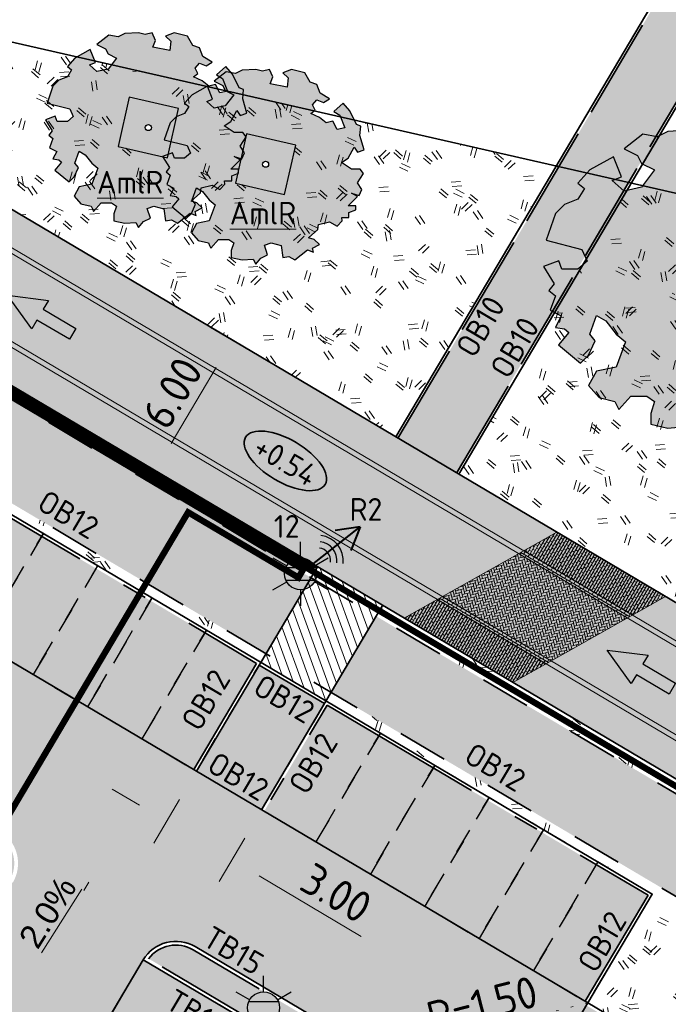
# Model space of a CAD drawing. Header units: metres. Extents: x 90794 to 91984, y 464666 to 465269.
# Tile 36 of 81: x 90944 to 90970, y 465111 to 465150. Entities that reach past the tile are written whole.
import ezdxf
from ezdxf.enums import TextEntityAlignment as Align

# ---------------------------------------------------------------- set-up
doc = ezdxf.new("R2010")
doc.units = ezdxf.units.M
for name, pattern in [('NLCS-HIDDEN', [4, 2, -2]), ('VH-OPSLUITBAND_100X200_A', [10, 4, -1, 4, -1]), ('VH-OPSLUITBAND_120X250_A', [13, 8, -2, 1, -2]), ('VH-PARKEREN', [2, 1, -1]), ('VH-TROTTOIRBAND_130-150X250_A', [15, 5, -2, 2, -2, 2, -2]), ('XX-DOT-KLEIN', [0.5, 0, -0.5]), ('XX-HIDDEN', [4, 2, -2])]:
    doc.linetypes.add(name, pattern=pattern)
for name, color, linetype, lineweight, true_color, transparency in [('N-WE-GR-BOOM-A-500', 7, 'Continuous', 25, 0x30c200, 0.8), ('N-WE-KL-TRACE_ET_OV_GROEP1-G', 1, 'NLCS-HIDDEN', 35, 0xff0000, 0.5), ('N-WE-KL-TRACE_ET_OV_GROEP2-G', 5, 'NLCS-HIDDEN', 35, 0x0000ff, 0.5)]:
    doc.layers.add(name, color=color, linetype=linetype, lineweight=lineweight, true_color=true_color, transparency=transparency)
for name, color, linetype, lineweight in [('N-WE-GR-BOOM-S', 90, 'Continuous', 25), ('N-WE-GR-BOOMBAK-G', 90, 'Continuous', 25), ('N-WE-GR-GRAS_RUIGGRAS-A-500', 62, 'Continuous', 18), ('N-WE-GW-HELOFYTENFILTER-A-500', 62, 'Continuous', 18), ('N-WE-GW-WADI-G', 110, 'XX-HIDDEN', 35), ('N-WE-IE-MEUBILAIR_WEGMEUBILAIR_LICHTMAST-S', 7, 'Continuous', 25), ('N-WE-IE-MEUBILAIR_WEGMEUBILAIR_LICHTMAST_RADARMAST-S', 7, 'Continuous', 25), ('N-WE-KW-KUNSTWERK_BRUG_VOETGANGERSBRUG-V', 252, 'Continuous', 18), ('N-WE-OG-WEG_RIJRICHTING-S', 7, 'Continuous', 25), ('N-WE-VH-HOOGTELABEL-S', 7, 'Continuous', 25), ('N-WE-VH-KANTOPSLUITING-T18', 1, 'Continuous', 18), ('N-WE-VH-KANTOPSLUITING_OPSLUITBAND_100X200-G', 150, 'VH-OPSLUITBAND_100X200_A', 35), ('N-WE-VH-KANTOPSLUITING_OPSLUITBAND_120X250-G', 150, 'VH-OPSLUITBAND_120X250_A', 35), ('N-WE-VH-KANTOPSLUITING_TROTTOIRBAND_130 150X250-G', 210, 'VH-TROTTOIRBAND_130-150X250_A', 35), ('N-WE-VH-KANTVERHARDING_PARKEERVAK-G', 6, 'VH-PARKEREN', 25), ('N-WE-VH-M', 7, 'Continuous', 18), ('N-WE-VH-VERHARDING-G', 7, 'Continuous', 35), ('N-WE-VH-VERHARDING_STREETPRINT-A-500', 251, 'Continuous', 0), ('N-WE-VW-VERKANTING-G', 80, 'XX-DOT-KLEIN', 18), ('N-WE-VW-VERKANTING-S', 80, 'Continuous', 18), ('V-WE-GR-BOOM-T18', 1, 'Continuous', 18)]:
    doc.layers.add(name, color=color, linetype=linetype, lineweight=lineweight)
for name, color, linetype, lineweight, true_color in [('N-WE-OG-WEG_PARKEERPLAATS_HOOFDRIJBAAN-A-500', 7, 'Continuous', 18, 0x848483), ('N-WE-OG-WEG_PARKEERPLAATS_VOETPAD-A-500', 7, 'Continuous', 18, 0xe6e6e6), ('N-WE-VH-VERHARDING_STRAATBAKSTEEN_PARKEERVAK-V', 7, 'Continuous', 18, 0xde7c4f), ('N-WE-VH-VERHARDING_STRAATBAKSTEEN_RIJBAAN-V', 7, 'Continuous', 18, 0xb8916f)]:
    doc.layers.add(name, color=color, linetype=linetype, lineweight=lineweight, true_color=true_color)
doc.layers.add('X-XX-AL-HULPLIJN-G', color=155, linetype='Continuous', lineweight=18, plot=False)
doc.layers.get('0').freeze()
doc.styles.add('MC', font='arial.ttf')
doc.styles.add('NLCS-ISO', font='NLCS-ISO.ttf')
doc.styles.add('NLCS-ISO-M500-T18', font='NLCS-ISO.ttf', dxfattribs={"height": 0.9})
doc.styles.add('NLCS-ISO-M500-T25', font='NLCS-ISO.ttf', dxfattribs={"height": 1.25})
doc.dimstyles.new('NLCS-M500-T25-PIJL_L2_H1', dxfattribs={"dimscale": 0.5, "dimtxt": 2.5, "dimasz": 2.5, "dimexe": 2, "dimexo": 2, "dimgap": 0.7, "dimtad": 1, "dimzin": 0, "dimdsep": 46, "dimtxsty": 'NLCS-ISO-M500-T25', "dimcen": 0, "dimdle": 2, "dimclrd": 256, "dimclre": 256, "dimclrt": 256, "dimadec": 1, "dimazin": 0, "dimtfac": 1, "dimtdec": 3, "dimtofl": 0, "dimtmove": 0, "dimatfit": 3, "dimfxl": 2, "dimfxlon": 1, "dimtfillclr": 256, "dimtolj": 1, "dimtzin": 0, "dimlwd": -1, "dimlwe": -1, "dimarcsym": 0})
pattern_1 = [(99.3715, (90932.9644, 465018.5145), (-3.63648, 0.54006), [0.375, -4]), (99.3715, (90933.1356, 465018.5584), (-3.63648, 0.54006), [0.375, -4]), (154.3715, (90933.454, 465019.0962), (-3.65064, -2.40786), [0.375, -2]), (154.3715, (90933.5432, 465019.2468), (-3.65064, -2.40786), [0.375, -2]), (184.3715, (90933.0436, 465019.6298), (-2.283113, -2.93256), [0.375, -2.5]), (184.3715, (90932.9997, 465019.801), (-2.283113, -2.93256), [0.375, -2.5]), (74.3715, (90932.4266, 465018.833), (-2.003474, 2.11804), [0.375, -2]), (74.3715, (90932.276, 465018.922), (-2.003474, 2.11804), [0.375, -2]), (224.3715, (90932.4266, 465018.833), (1.55017, -3.72954), [0.375, -2]), (224.3715, (90932.276, 465018.922), (1.55017, -3.72954), [0.375, -2]), (124.3715, (90932.9644, 465018.5145), (-2.285915, -0.200545), [0.375, -2.5]), (124.3715, (90933.1356, 465018.5584), (-2.285915, -0.200545), [0.375, -2.5]), (139.3715, (90933.454, 465019.0962), (-4.14945, -1.38096), [0.375, -2]), (139.3715, (90933.5177, 465019.2038), (-4.14945, -1.38096), [0.375, -2]), (139.3715, (90932.6615, 465018.9844), (-2.19709, -1.409005), [0.375, -2]), (139.3715, (90932.7252, 465019.092), (-2.19709, -1.409005), [0.375, -2])]
pattern_2 = [(329.37151, (90891.54983, 465090.44973), (0.1438456, 0.03685705), [0.105, -0.105]), (59.37151, (90891.54983, 465090.44973), (-0.09035133, 0.05349427), [])]

# ---------------------------------------------------------------- blocks, each defined once
blk = doc.blocks.new('SGR-BOOM_06')
at = {"layer": 'N-WE-GR-BOOM-A-500'}
h = blk.add_hatch(color=256, dxfattribs=at)
h.dxf.hatch_style = 1
h.paths.add_polyline_path([(3.746, 0.085), (4.082, 0.294), (4.375, 0.838), (4.543, 0.589), (4.876, 0.713), (4.667, 1.425), (4.711, 1.886), (4.5, 1.97), (4.164, 2.64), (3.828, 3.013), (3.374, 2.604), (3.663, 2.431), (3.914, 1.802), (3.537, 1.718), (3.327, 2.136), (2.991, 2.054), (2.657, 2.305), (2.238, 2.514), (2.447, 2.682), (2.321, 2.932), (2.53, 3.184), (2.866, 3.059), (3.159, 3.227), (2.698, 3.52), (2.53, 3.939), (2.197, 4.064), (1.945, 4.524), (1.273, 4.692), (0.855, 4.524), (1.108, 4.273), (1.064, 3.812), (0.228, 3.98), (0.352, 4.315), (0.184, 4.692), (-0.15, 4.609), (-0.486, 4.692), (-1.155, 4.65), (-1.491, 4.483), (-1.952, 4.565), (-2.539, 4.105), (-2.12, 3.896), (-1.994, 3.644), (-1.575, 3.435), (-1.994, 2.89), (-2.539, 2.766), (-2.915, 3.099), (-2.62, 3.217), (-2.873, 3.855), (-3.628, 3.435), (-4.004, 3.016), (-3.794, 2.848), (-4.004, 2.514), (-4.425, 2.346), (-4.717, 2.054), (-5.01, 1.214), (-3.88, 0.921), (-3.712, 0.544), (-4.004, 0.293), (-4.507, 0.293), (-4.602, 0.556), (-5.093, 0.376), (-4.758, -0.168), (-4.925, -0.377), (-4.717, -0.545), (-4.884, -1.006), (-4.532, -1.182), (-4.717, -1.551), (-4.424, -1.592), (-4.293, -1.707), (-4.619, -2.107), (-3.921, -2.682), (-3.668, -2.431), (-3.46, -1.97), (-3.627, -1.761), (-3.419, -1.174), (-3.124, -1.342), (-2.788, -1.761), (-2.496, -2.01), (-2.788, -2.808), (-3.419, -2.932), (-3.668, -3.394), (-3.333, -3.771), (-2.832, -3.897), (-2.769, -4.022), (-2.706, -4.148), (-2.328, -3.729), (-1.826, -3.729), (-1.575, -3.897), (-1.699, -4.273), (-1.699, -4.609), (-1.154, -4.736), (-0.61, -4.692), (-0.486, -4.945), (-0.233, -4.65), (0.101, -4.483), (-0.059, -4.007), (0.269, -3.896), (0.773, -4.023), (0.856, -4.609), (1.149, -4.565), (1.442, -4.736), (2.071, -4.232), (2.365, -4.356), (2.322, -4.147), (2.657, -3.98), (2.406, -3.728), (2.113, -3.644), (2.574, -3.226), (2.615, -2.975), (3.16, -2.848), (3.538, -3.058), (3.787, -2.807), (3.77, -2.633), (4.123, -2.633), (4.123, -2.387), (4.459, -2.263), (4.459, -2.054), (4.082, -2.054), (4.543, -1.591), (4.25, -1.425), (4.627, -1.55), (4.752, -1.257), (4.543, -0.921), (4.835, -0.461), (4.668, -0.252), (4.25, -0.252)])
h.paths.add_polyline_path([(-0.15, 0, -1), (0.15, 0, -1)], flags=16)
at = {"linetype": 'Continuous', "flags": 128}
blk.add_lwpolyline([(2.698, 3.52), (2.53, 3.939), (2.197, 4.064), (1.945, 4.524), (1.273, 4.692), (0.855, 4.524), (1.108, 4.273), (1.064, 3.812), (0.228, 3.98), (0.352, 4.315), (0.184, 4.692), (-0.15, 4.609), (-0.486, 4.692), (-1.155, 4.65), (-1.491, 4.483), (-1.952, 4.565), (-2.539, 4.105), (-2.12, 3.896), (-1.994, 3.644), (-1.575, 3.435), (-1.994, 2.89), (-2.539, 2.766), (-2.915, 3.099), (-2.62, 3.217), (-2.873, 3.855), (-3.628, 3.435), (-4.004, 3.016), (-3.794, 2.848), (-4.004, 2.514), (-4.425, 2.346), (-4.717, 2.054), (-5.01, 1.214), (-3.88, 0.921), (-3.712, 0.544), (-4.004, 0.293), (-4.507, 0.293), (-4.602, 0.556), (-5.093, 0.376), (-4.758, -0.168), (-4.925, -0.377), (-4.717, -0.545), (-4.884, -1.006), (-4.532, -1.182), (-4.717, -1.551), (-4.424, -1.592), (-4.293, -1.707), (-4.619, -2.107), (-3.921, -2.682), (-3.668, -2.431), (-3.46, -1.97), (-3.627, -1.761), (-3.419, -1.174), (-3.124, -1.342), (-2.788, -1.761), (-2.496, -2.01), (-2.788, -2.808), (-3.419, -2.932), (-3.668, -3.394), (-3.333, -3.771), (-2.832, -3.897), (-2.769, -4.022), (-2.706, -4.148), (-2.328, -3.729), (-1.826, -3.729), (-1.575, -3.897), (-1.699, -4.273), (-1.699, -4.609), (-1.154, -4.736), (-0.61, -4.692), (-0.486, -4.945), (-0.233, -4.65), (0.101, -4.483), (-0.059, -4.007), (0.269, -3.896), (0.773, -4.023), (0.856, -4.609), (1.149, -4.565), (1.442, -4.736), (2.071, -4.232), (2.365, -4.356), (2.322, -4.147), (2.657, -3.98), (2.406, -3.728), (2.113, -3.644), (2.574, -3.226), (2.615, -2.975), (3.16, -2.848), (3.538, -3.058), (3.787, -2.807), (3.77, -2.633), (4.123, -2.633), (4.123, -2.387), (4.459, -2.263), (4.459, -2.054), (4.082, -2.054), (4.543, -1.591), (4.25, -1.425), (4.627, -1.55), (4.752, -1.257), (4.543, -0.921), (4.835, -0.461), (4.668, -0.252), (4.25, -0.252), (3.746, 0.085), (4.082, 0.294), (4.375, 0.838), (4.543, 0.589), (4.876, 0.713), (4.667, 1.425), (4.711, 1.886), (4.5, 1.97), (4.164, 2.64), (3.828, 3.013), (3.374, 2.604), (3.663, 2.431), (3.914, 1.802), (3.537, 1.718), (3.327, 2.136), (2.991, 2.054), (2.657, 2.305), (2.238, 2.514), (2.447, 2.682), (2.321, 2.932), (2.53, 3.184), (2.866, 3.059), (3.159, 3.227)], close=True, dxfattribs=at)
blk.add_circle((0, 0), 0.15)
blk = doc.blocks.new('*D36')
at = {"layer": 'Defpoints', "color": 0, "transparency": 16777216}
for p in [(90940.582, 465126.382), (90943.594, 465124.599), (90937.526, 465121.219)]:
    blk.add_point(p, dxfattribs=at)
at = {"layer": 'N-WE-VH-M', "transparency": 16777216}
for p, q in [((90942.734, 465125.108), (90944.455, 465124.09)), ((90941.174, 465120.512), (90942.957, 465123.523)), ((90939.677, 465119.946), (90941.398, 465118.927))]:
    blk.add_line(p, q, dxfattribs=at)
for points in [[(90942.778, 465123.63), (90943.137, 465123.417), (90943.594, 465124.599)], [(90940.995, 465120.618), (90941.353, 465120.406), (90940.537, 465119.436)]]:
    blk.add_solid(points, dxfattribs=at)
at = {"layer": 'N-WE-VH-M', "transparency": 16777216, "insert": (90941.227, 465122.514), "char_height": 1.25, "attachment_point": 5, "rotation": 59.3715, "style": 'NLCS-ISO-M500-T25'}
blk.add_mtext('\\A1;6.00', dxfattribs=at)
blk = doc.blocks.new('*D47')
at = {"layer": 'Defpoints', "color": 0, "transparency": 16777216}
for p in [(90958.006, 465108.583), (90956.553, 465108.211)]:
    blk.add_point(p, dxfattribs=at)
at = {"layer": 'N-WE-VH-M', "transparency": 16777216}
blk.add_line((90965.344, 465110.463), (90959.217, 465108.893), dxfattribs=at)
blk.add_solid([(90959.165, 465109.095), (90959.268, 465108.691), (90958.006, 465108.583)], dxfattribs=at)
at = {"layer": 'N-WE-VH-M', "transparency": 16777216, "insert": (90962.644, 465110.778), "char_height": 1.25, "attachment_point": 5, "rotation": 14.3715, "style": 'NLCS-ISO-M500-T25'}
blk.add_mtext('\\A1;R=1.50', dxfattribs=at)
blk = doc.blocks.new('*U85')
blk.add_solid([(-3, 0.6), (-3, 0), (21.4, 0)])
blk = doc.blocks.new('*U83')
at = {"lineweight": 18}
blk.add_lwpolyline([(-0.15, 0.1), (-0.1, 0.1)], dxfattribs=at)
blk.add_solid([(-0.15, 0.1333), (-0.2739, 0.1), (-0.15, 0.0667)])
at = {"style": 'MC'}
blk.add_attdef('AFW', text='', height=0.125, dxfattribs=at).set_placement((0.2898, 0.1), align=Align.BOTTOM_RIGHT)
blk = doc.blocks.new('SRO-RIJRICHTING-SO')
blk.add_lwpolyline([(3, 0), (1.5, -0.65), (1.5, -0.25), (0, -0.25), (0, 0.25), (1.5, 0.25), (1.5, 0.65)], close=True)
blk = doc.blocks.new('SAL-HOOGTELABEL_AANLEG-SO')
at = {"linetype": 'Continuous', "lineweight": 35}
blk.add_ellipse((0, 0), major_axis=(-7.32, 0), ratio=0.459953, dxfattribs=at)
at = {"style": 'NLCS-ISO'}
blk.add_attdef('HOOGTE', text='', height=3.5, dxfattribs=at).set_placement((0, 0), align=Align.MIDDLE_CENTER)
blk = doc.blocks.new('*U196')
blk.add_solid([(3, 0.6), (3, 0), (-3, 0)])
blk = doc.blocks.new('*D230')
at = {"layer": 'Defpoints', "color": 0, "transparency": 16777216}
for p in [(90939.049, 465145.187), (90935.992, 465140.024), (90952.76, 465137.069)]:
    blk.add_point(p, dxfattribs=at)
at = {"layer": 'N-WE-VH-M', "transparency": 16777216}
for p, q in [((90951.9, 465137.578), (90953.621, 465136.559)), ((90950.34, 465132.981), (90952.123, 465135.993)), ((90948.843, 465132.415), (90950.564, 465131.396))]:
    blk.add_line(p, q, dxfattribs=at)
for points in [[(90951.944, 465136.099), (90952.303, 465135.887), (90952.76, 465137.069)], [(90950.161, 465133.088), (90950.52, 465132.875), (90949.703, 465131.906)]]:
    blk.add_solid(points, dxfattribs=at)
at = {"layer": 'N-WE-VH-M', "transparency": 16777216, "insert": (90950.393, 465134.984), "char_height": 1.25, "attachment_point": 5, "rotation": 59.3715, "style": 'NLCS-ISO-M500-T25'}
blk.add_mtext('\\A1;6.00', dxfattribs=at)
blk = doc.blocks.new('*D231')
at = {"layer": 'Defpoints', "color": 0, "transparency": 16777216}
for p in [(90951.339, 465120.014), (90953.92, 465118.485), (90952.744, 465116.5)]:
    blk.add_point(p, dxfattribs=at)
at = {"layer": 'N-WE-VH-M', "transparency": 16777216}
for p, q in [((90949.087, 465118.665), (90948.012, 465119.302)), ((90950.672, 465118.888), (90949.653, 465117.167)), ((90953.254, 465117.36), (90952.235, 465115.639)), ((90953.82, 465115.863), (90957.864, 465113.468))]:
    blk.add_line(p, q, dxfattribs=at)
for points in [[(90949.193, 465118.844), (90948.981, 465118.486), (90950.163, 465118.028)], [(90953.926, 465116.042), (90953.714, 465115.683), (90952.744, 465116.5)]]:
    blk.add_solid(points, dxfattribs=at)
at = {"layer": 'N-WE-VH-M', "transparency": 16777216, "insert": (90956.877, 465115.186), "char_height": 1.25, "attachment_point": 5, "rotation": 329.3715, "style": 'NLCS-ISO-M500-T25'}
blk.add_mtext('\\A1;3.00', dxfattribs=at)
blk = doc.blocks.new('*D232')
at = {"layer": 'Defpoints', "color": 0, "transparency": 16777216}
for p in [(90974.771, 465153.801), (90959.227, 465133.24), (90961.723, 465131.762)]:
    blk.add_point(p, dxfattribs=at)
at = {"layer": 'N-WE-VH-M', "transparency": 16777216}
for p, q in [((90971.2, 465155.915), (90970.125, 465156.552)), ((90971.766, 465154.418), (90972.785, 465156.139)), ((90974.262, 465152.941), (90975.281, 465154.662)), ((90975.847, 465153.164), (90979.891, 465150.77))]:
    blk.add_line(p, q, dxfattribs=at)
for points in [[(90971.306, 465156.095), (90971.094, 465155.736), (90972.276, 465155.279)], [(90975.953, 465153.344), (90975.741, 465152.985), (90974.771, 465153.801)]]:
    blk.add_solid(points, dxfattribs=at)
at = {"layer": 'N-WE-VH-M', "transparency": 16777216, "insert": (90978.904, 465152.488), "char_height": 1.25, "attachment_point": 5, "rotation": 329.3715, "style": 'NLCS-ISO-M500-T25'}
blk.add_mtext('\\A1;2.90', dxfattribs=at)
blk = doc.blocks.new('N-SIE-WEG_LICHTMAST-SO')
h = blk.add_hatch(color=256)
h.paths.add_polyline_path([(1.163, 0.5, 0.658505), (-1.163, 0.5)])
h.paths.add_polyline_path([(-1.163, -0.5, 0.658505), (1.163, -0.5)])
at = {"flags": 128}
for points in [[(0, 1.266), (0, 2.531)], [(-2.192, 1.266), (-1.096, 0.633)], [(1.096, 0.633), (2.192, 1.266)], [(-1.163, 0.5), (1.163, 0.5)], [(-2.192, -1.266), (-1.096, -0.633)], [(-1.163, -0.5), (1.163, -0.5)], [(2.192, -1.266), (1.096, -0.633)], [(0, -1.266), (0, -2.531)]]:
    blk.add_lwpolyline(points, dxfattribs=at)
at = {"ltscale": 0.5}
blk.add_circle((0, 0), 1.266, dxfattribs=at)
at = {"style": 'NLCS-ISO'}
blk.add_attdef('TYPE', text='', height=1.8, dxfattribs=at).set_placement((-2.466, 0), align=Align.MIDDLE_RIGHT)
blk = doc.blocks.new('N-SIE-WEG_LICHTMAST_ RADARMAST-SO')
at = {"lineweight": 40, "flags": 128}
for points in [[(-6, 0), (-4.268, 1)], [(0, 0), (-6, 0)], [(-6, 0), (-4.268, -1)]]:
    blk.add_lwpolyline(points, dxfattribs=at)
at = {"ltscale": 0.5}
blk.add_circle((0, 0), 1.266, dxfattribs=at)
for radius in [2, 1.5, 1]:
    blk.add_arc((-1.729, 0.033), radius, 135, 225)
at = {"style": 'NLCS-ISO'}
blk.add_attdef('X', text='', height=1.8, dxfattribs=at).set_placement((0, 3), align=Align.BOTTOM_CENTER)

msp = doc.modelspace()

# ---------------------------------------------------------------- hatches: boundary and pattern name
at = {"layer": 'N-WE-GR-GRAS_RUIGGRAS-A-500'}
h = msp.add_hatch(dxfattribs=at)
h.set_pattern_fill('AGR-GRAS_RUIGGRAS-SO', color=256, scale=0.025, pattern_type=2)
h.set_pattern_definition(pattern_1)
edge = h.paths.add_edge_path()
edge.add_line((90965.58, 465143.969), (90926.724, 465152.831))
edge.add_line((90926.724, 465152.831), (90922.496, 465145.69))
edge.add_line((90922.496, 465145.69), (90924.647, 465144.417))
edge.add_arc((90931.531, 465140.341), 8, 59.3715, 149.3715, ccw=False)
edge.add_line((90935.607, 465147.225), (90959.227, 465133.24))
edge.add_line((90959.227, 465133.24), (90965.58, 465143.969))
h.paths.add_polyline_path([(90954.831, 465142.839), (90952.881, 465143.283), (90953.326, 465145.233), (90955.276, 465144.789)], flags=16)
h.paths.add_polyline_path([(90950.192, 465144.289), (90948.242, 465144.734), (90948.686, 465146.684), (90950.636, 465146.239)], flags=16)
h = msp.add_hatch(dxfattribs=at)
h.set_pattern_fill('AGR-GRAS_RUIGGRAS-SO', color=256, scale=0.025, pattern_type=2)
h.set_pattern_definition(pattern_1)
h.paths.add_polyline_path([(91002.285, 465135.597), (90979.605, 465140.77), (90968.549, 465143.291), (90961.723, 465131.762), (90981.041, 465120.325), (90990.076, 465114.975)])
h.paths.add_polyline_path([(90984.63, 465132.982), (90985.075, 465134.932), (90987.025, 465134.487), (90986.58, 465132.537)], flags=16)
h.paths.add_polyline_path([(90982.606, 465129.441), (90982.161, 465127.491), (90980.211, 465127.936), (90980.656, 465129.886)], flags=16)
h.paths.add_polyline_path([(90989.643, 465127.307), (90991.364, 465126.288), (90990.345, 465124.567), (90988.624, 465125.586)], flags=16)
h.paths.add_polyline_path([(90972.191, 465138.316), (90972.636, 465140.266), (90970.686, 465140.711), (90970.241, 465138.761)], flags=16)
h = msp.add_hatch(dxfattribs=at)
h.set_pattern_fill('AGR-GRAS_RUIGGRAS-SO', color=256, scale=0.025, pattern_type=2)
h.set_pattern_definition(pattern_1)
h.paths.add_polyline_path([(90958.709, 465126.574), (90958.454, 465126.144), (90971.362, 465118.502), (90971.616, 465118.932)])
edge = h.paths.add_edge_path()
edge.add_line((90955.873, 465127.672), (90956.128, 465128.102))
edge.add_line((90956.128, 465128.102), (90935.992, 465140.024))
edge.add_arc((90932.935, 465134.861), 6, 59.3715, 149.3715)
edge.add_line((90927.772, 465137.918), (90913.303, 465113.48))
edge.add_line((90913.303, 465113.48), (90913.734, 465113.225))
edge.add_line((90913.734, 465113.225), (90928.203, 465137.663))
edge.add_arc((90932.935, 465134.861), 5.5, 59.3715, 149.3715, ccw=False)
edge.add_line((90935.737, 465139.594), (90955.873, 465127.672))
h = msp.add_hatch(dxfattribs=at)
h.set_pattern_fill('AGR-GRAS_RUIGGRAS-SO', color=256, scale=0.025, pattern_type=2)
h.set_pattern_definition(pattern_1)
edge = h.paths.add_edge_path()
edge.add_line((90953.886, 465124.316), (90954.09, 465124.66))
edge.add_line((90954.09, 465124.66), (90933.954, 465136.582))
edge.add_arc((90932.935, 465134.861), 2, 59.3715, 149.3715)
edge.add_line((90931.214, 465135.88), (90916.745, 465111.442))
edge.add_line((90916.745, 465111.442), (90917.09, 465111.238))
edge.add_line((90917.09, 465111.238), (90929.826, 465132.75))
edge.add_line((90929.826, 465132.75), (90934.129, 465130.203))
edge.add_line((90934.129, 465130.203), (90936.676, 465134.506))
edge.add_line((90936.676, 465134.506), (90953.886, 465124.316))
h.paths.add_polyline_path([(90956.671, 465123.132), (90956.467, 465122.788), (90969.375, 465115.146), (90969.578, 465115.49)])
h = msp.add_hatch(dxfattribs=at)
h.set_pattern_fill('AGR-GRAS_RUIGGRAS-SO', color=256, scale=0.025, pattern_type=2)
h.set_pattern_definition([(40, (0, 0), (-1.387956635, 3.404291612), [0.375, -4]), (40, (0.125, -0.125), (-1.387956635, 3.404291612), [0.375, -4]), (95, (0.75, -0.125), (-3.93183054, 1.914604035), [0.375, -2]), (95, (0.925, -0.125), (-3.93183054, 1.914604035), [0.375, -2]), (125, (1, 0.5), (-3.686609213, 0.47054491), [0.375, -2.5]), (125, (1.125, 0.625), (-3.686609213, 0.47054491), [0.375, -2.5]), (15, (0, 0.625), (0.801841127, 2.803043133), [0.375, -2]), (15, (0, 0.8), (0.801841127, 2.803043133), [0.375, -2]), (165, (0, 0.625), (-2.41946016, -3.23399328), [0.375, -2]), (165, (0, 0.8), (-2.41946016, -3.23399328), [0.375, -2]), (65, (0, 0), (-1.33717003, 1.864832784), [0.375, -2.5]), (65, (0.125, -0.125), (-1.33717003, 1.864832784), [0.375, -2.5]), (80, (0.75, -0.125), (-3.302320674, 2.86699811), [0.375, -2]), (80, (0.875, -0.125), (-3.302320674, 2.86699811), [0.375, -2]), (80, (0.25, 0.5), (-2.331783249, 1.172726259), [0.375, -2]), (80, (0.375, 0.5), (-2.331783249, 1.172726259), [0.375, -2])])
h.paths.add_polyline_path([(90910.057, 465077.458, 0.381966), (90910.6, 465075.742), (90916.624, 465072.176, 0.381966), (90918.389, 465072.525)])
h.paths.add_polyline_path([(90923.825, 465069.307, 0.381966), (90924.368, 465067.591), (90930.391, 465064.025, 0.381966), (90932.157, 465064.374)])
h.paths.add_polyline_path([(90951.217, 465112.939, 0.381966), (90949.451, 465112.59), (90957.784, 465107.656, 0.381966), (90957.24, 465109.372)])
h.paths.add_polyline_path([(90937.449, 465121.09, 0.381966), (90935.683, 465120.741), (90944.016, 465115.808, 0.381966), (90943.473, 465117.524)])
h = msp.add_hatch(dxfattribs=at)
h.set_pattern_fill('AGR-GRAS_RUIGGRAS-SO', color=256, scale=0.025, pattern_type=2)
h.set_pattern_definition(pattern_1)
edge = h.paths.add_edge_path()
edge.add_line((90976.218, 465109.235), (90968.117, 465095.553))
edge.add_line((90968.117, 465095.553), (90968.548, 465095.298))
edge.add_line((90968.548, 465095.298), (90976.648, 465108.98))
edge.add_arc((90971.485, 465112.037), 6, 329.3715, 419.3715)
edge.add_line((90974.542, 465117.2), (90971.616, 465118.932))
edge.add_line((90971.616, 465118.932), (90971.362, 465118.502))
edge.add_line((90971.362, 465118.502), (90974.287, 465116.769))
edge.add_arc((90971.485, 465112.037), 5.5, -30.6285, 59.3715, ccw=False)
h = msp.add_hatch(dxfattribs=at)
h.set_pattern_fill('AGR-GRAS_RUIGGRAS-SO', color=256, scale=0.025, pattern_type=2)
h.set_pattern_definition(pattern_1)
edge = h.paths.add_edge_path()
edge.add_line((90965.106, 465097.336), (90973.206, 465111.018))
edge.add_arc((90971.485, 465112.037), 2, 329.3715, 419.3715)
edge.add_line((90972.504, 465113.758), (90969.578, 465115.49))
edge.add_line((90969.578, 465115.49), (90966.827, 465110.843))
edge.add_line((90966.827, 465110.843), (90971.13, 465108.296))
edge.add_line((90971.13, 465108.296), (90964.761, 465097.54))
edge.add_line((90964.761, 465097.54), (90965.106, 465097.336))
at = {"layer": 'N-WE-GW-HELOFYTENFILTER-A-500'}
h = msp.add_hatch(dxfattribs=at)
h.set_pattern_fill('AGR-GRAS_SPORTVELD-SO', color=256, scale=0.2, angle=45, pattern_type=2)
h.set_pattern_definition([(104.37151, (90932.96437, 465018.51453), (-0.17348372, 0.03748802), [0, -0.15875])])
edge = h.paths.add_edge_path()
edge.add_line((90974.287, 465116.769), (90958.454, 465126.144))
edge.add_line((90958.454, 465126.144), (90956.671, 465123.132))
edge.add_line((90956.671, 465123.132), (90972.504, 465113.758))
edge.add_arc((90971.485, 465112.037), 2, -30.6285, 59.3715, ccw=False)
edge.add_line((90973.206, 465111.018), (90965.106, 465097.336))
edge.add_line((90965.106, 465097.336), (90968.117, 465095.553))
edge.add_line((90968.117, 465095.553), (90976.218, 465109.235))
edge.add_arc((90971.485, 465112.037), 5.5, 329.3715, 419.3715)
h.paths.add_polyline_path([(90963.832, 465095.185), (90948.548, 465069.37), (90951.56, 465067.587), (90966.844, 465093.402)])
edge = h.paths.add_edge_path()
edge.add_arc((90938.657, 465049.229), 1.75, 329.3715, 509.3715)
edge.add_line((90937.151, 465050.121), (90934.146, 465045.046))
edge.add_line((90934.146, 465045.046), (90937.158, 465043.263))
edge.add_line((90937.158, 465043.263), (90940.163, 465048.338))
edge = h.paths.add_edge_path()
edge.add_arc((90944.129, 465058.471), 1.75, 149.3715, 329.3715)
edge.add_line((90945.634, 465057.58), (90950.286, 465065.436))
edge.add_line((90950.286, 465065.436), (90947.274, 465067.219))
edge.add_line((90947.274, 465067.219), (90942.623, 465059.363))
edge = h.paths.add_edge_path()
edge.add_arc((90899.125, 465085.116), 1.75, 149.3715, 329.3715)
edge.add_line((90900.631, 465084.225), (90915.472, 465109.291))
edge.add_line((90915.472, 465109.291), (90912.46, 465111.074))
edge.add_line((90912.46, 465111.074), (90897.619, 465086.008))
edge = h.paths.add_edge_path()
edge.add_arc((90927.764, 465030.832), 1.75, 149.3715, 329.3715)
edge.add_line((90929.27, 465029.941), (90936.139, 465041.542))
edge.add_line((90936.139, 465041.542), (90933.127, 465043.325))
edge.add_line((90933.127, 465043.325), (90926.259, 465031.724))
edge = h.paths.add_edge_path()
edge.add_arc((90882.761, 465057.477), 1.75, 149.3715, 329.3715)
edge.add_line((90884.267, 465056.586), (90895.159, 465074.983))
edge.add_arc((90893.653, 465075.875), 1.75, 329.3715, 509.3715)
edge.add_line((90892.147, 465076.766), (90881.255, 465058.369))
edge = h.paths.add_edge_path()
edge.add_line((90954.09, 465124.66), (90955.873, 465127.672))
edge.add_line((90955.873, 465127.672), (90935.737, 465139.594))
edge.add_arc((90932.935, 465134.861), 5.5, 59.3715, 149.3715)
edge.add_line((90928.203, 465137.663), (90913.734, 465113.225))
edge.add_line((90913.734, 465113.225), (90916.745, 465111.442))
edge.add_line((90916.745, 465111.442), (90931.214, 465135.88))
edge.add_arc((90932.935, 465134.861), 2, 59.3715, 149.3715, ccw=False)
edge.add_line((90933.954, 465136.582), (90954.09, 465124.66))
at = {"layer": 'N-WE-KW-KUNSTWERK_BRUG_VOETGANGERSBRUG-V'}
h = msp.add_hatch(dxfattribs=at)
h.set_pattern_fill('ANSI31', color=256, scale=0.1, angle=65)
h.set_pattern_definition([(110, (-12.90733, 7.64204), (-0.2983524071, -0.1085913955), [])])
h.paths.add_polyline_path([(90953.886, 465124.316), (90956.467, 465122.788), (90958.709, 465126.574), (90956.128, 465128.102)])
at = {"layer": 'N-WE-OG-WEG_PARKEERPLAATS_HOOFDRIJBAAN-A-500'}
h = msp.add_hatch(color=256, dxfattribs=at)
h.dxf.hatch_style = 1
edge = h.paths.add_edge_path()
edge.add_line((90931.753, 465020.394), (90925.729, 465023.96))
edge.add_arc((90925.984, 465024.39), 0.5, 239.3728, 329.3715)
edge.add_line((90926.414, 465024.136), (90976.648, 465108.98))
edge.add_arc((90971.485, 465112.037), 6, 329.3715, 419.3715)
edge.add_line((90974.542, 465117.2), (90935.992, 465140.024))
edge.add_arc((90932.935, 465134.861), 6, 59.3715, 149.3715)
edge.add_line((90927.772, 465137.918), (90877.59, 465053.16))
edge.add_line((90877.59, 465053.16), (90877.539, 465053.074))
edge.add_arc((90877.969, 465052.819), 0.5, 149.3715, 239.3703)
edge.add_line((90877.714, 465052.389), (90871.691, 465055.955))
edge.add_arc((90871.945, 465056.385), 0.5, 239.3728, 329.3715)
edge.add_line((90872.376, 465056.13), (90872.427, 465056.217))
edge.add_line((90872.427, 465056.217), (90924.647, 465144.417))
edge.add_arc((90931.531, 465140.341), 8, 59.3715, 149.3715, ccw=False)
edge.add_line((90935.607, 465147.225), (90981.041, 465120.325))
edge.add_arc((90976.965, 465113.441), 8, -30.6285, 59.3715, ccw=False)
edge.add_line((90983.849, 465109.365), (90931.577, 465021.079))
edge.add_arc((90932.008, 465020.824), 0.5, 149.369, 149.3716)
edge.add_arc((90932.008, 465020.824), 0.5, 149.3741, 239.3703)
at = {"layer": 'N-WE-OG-WEG_PARKEERPLAATS_VOETPAD-A-500'}
h = msp.add_hatch(color=256, dxfattribs=at)
h.dxf.hatch_style = 1
h.paths.add_polyline_path([(90987.547, 465175.575), (90984.782, 465176.206), (90959.313, 465133.189), (90961.637, 465131.813)])
h = msp.add_hatch(color=256, dxfattribs=at)
h.dxf.hatch_style = 1
h.paths.add_polyline_path([(90953.825, 465124.213), (90951.339, 465120.014), (90953.92, 465118.485), (90956.406, 465122.685)])
at = {"layer": 'N-WE-VH-VERHARDING-G', "lineweight": 9}
h = msp.add_hatch(dxfattribs=at)
h.set_pattern_fill('ANSI31', color=252, scale=0.2, angle=60)
edge = h.paths.add_edge_path()
edge.add_line((90968.754, 465083.869), (90970.905, 465082.596))
edge.add_line((90970.905, 465082.596), (90990.076, 465114.975))
edge.add_line((90990.076, 465114.975), (90981.041, 465120.325))
edge.add_arc((90976.965, 465113.441), 8, -30.6285, 59.3715, ccw=False)
edge.add_line((90983.849, 465109.365), (90968.754, 465083.869))
at = {"layer": 'N-WE-VH-VERHARDING_STRAATBAKSTEEN_PARKEERVAK-V'}
h = msp.add_hatch(color=256, dxfattribs=at)
h.dxf.hatch_style = 1
h.paths.add_polyline_path([(90956.509, 465122.623), (90954.023, 465118.424), (90966.724, 465110.904), (90969.21, 465115.104)])
h.paths.add_polyline_path([(90954.022, 465100.993), (90949.72, 465103.54), (90950.994, 465105.691), (90955.296, 465103.144), (90957.843, 465107.446), (90949.238, 465112.541), (90923.765, 465069.517), (90932.37, 465064.422), (90937.465, 465073.027), (90933.162, 465075.574), (90934.436, 465077.725), (90938.738, 465075.178)])
h.paths.add_polyline_path([(90946.766, 465067.381), (90942.573, 465069.877), (90937.594, 465061.468), (90941.793, 465058.982)])
h.paths.add_polyline_path([(90963.578, 465095.777), (90959.379, 465098.263), (90943.962, 465072.225), (90948.162, 465069.738)])
h.paths.add_polyline_path([(90970.965, 465108.254), (90966.766, 465110.74), (90960.265, 465099.76), (90964.465, 465097.274)])
h.paths.add_polyline_path([(90936.718, 465134.341), (90934.232, 465130.142), (90951.235, 465120.075), (90953.721, 465124.274)])
h.paths.add_polyline_path([(90920.312, 465106.867), (90916.113, 465109.353), (90907.065, 465094.071), (90911.264, 465091.584)])
h.paths.add_polyline_path([(90934.068, 465130.1), (90929.868, 465132.586), (90916.999, 465110.85), (90921.198, 465108.364)])
h.paths.add_polyline_path([(90909.868, 465089.228), (90905.669, 465091.713), (90900.696, 465083.314), (90904.895, 465080.828)])
h.paths.add_polyline_path([(90896.814, 465076.758), (90894.328, 465072.558), (90911.331, 465062.491), (90913.817, 465066.69)])
h.paths.add_polyline_path([(90916.605, 465065.04), (90914.119, 465060.841), (90931.122, 465050.773), (90933.609, 465054.973)])
h.paths.add_polyline_path([(90918.602, 465072.574), (90909.997, 465077.668), (90925.281, 465103.483), (90929.584, 465100.936), (90930.857, 465103.087), (90926.555, 465105.634), (90935.471, 465120.693), (90944.076, 465115.598)])
at = {"layer": 'N-WE-VH-VERHARDING_STRAATBAKSTEEN_RIJBAAN-V'}
h = msp.add_hatch(color=256, dxfattribs=at)
h.dxf.hatch_style = 1
h.paths.add_polyline_path([(90966.827, 465110.843), (90934.129, 465130.203), (90904.834, 465080.725, -0.414214), (90902.779, 465080.198), (90897.702, 465083.204, -0.414214), (90897, 465085.944), (90891.906, 465077.339, -0.414214), (90894.646, 465078.041), (90940.079, 465051.141, -0.414214), (90940.781, 465048.402), (90945.876, 465057.006, -0.414214), (90943.136, 465056.304), (90938.059, 465059.31, -0.414214), (90937.533, 465061.365)], flags=17)
h.paths.add_polyline_path([(90909.997, 465077.668), (90935.471, 465120.693, -0.414214), (90937.526, 465121.219), (90943.549, 465117.653, -0.414214), (90944.076, 465115.598), (90918.602, 465072.574, -0.414214), (90916.547, 465072.047), (90910.524, 465075.613, -0.414214)], flags=16)
h.paths.add_polyline_path([(90923.765, 465069.517), (90949.238, 465112.541, -0.414214), (90951.293, 465113.068), (90957.317, 465109.501, -0.414214), (90957.843, 465107.446), (90932.37, 465064.422, -0.414214), (90930.315, 465063.895), (90924.292, 465067.462, -0.414214)], flags=16)
at = {"layer": 'N-WE-VH-VERHARDING_STREETPRINT-A-500'}
h = msp.add_hatch(dxfattribs=at)
h.set_pattern_fill('AVH-BSS_KEIFORMAAT_HALFST', color=256, angle=270, pattern_type=2)
h.set_pattern_definition(pattern_2)
h.paths.add_polyline_path([(90969.898, 465126.922), (90965.596, 465129.469), (90964.288, 465128.733), (90968.59, 465126.186)])
h = msp.add_hatch(dxfattribs=at)
h.set_pattern_fill('AVH-BSS_KEIFORMAAT_HALFST', color=256, angle=360, pattern_type=2)
h.set_pattern_definition([(59.3715, (90968.59034, 465126.1855), (-0.036857, 0.1438456), [0.105, -0.105]), (149.3715, (90968.59034, 465126.1855), (-0.0534943, -0.0903513), [])])
h.paths.add_polyline_path([(90968.59, 465126.186), (90964.288, 465128.733), (90964.087, 465128.62), (90968.389, 465126.072)])
h = msp.add_hatch(dxfattribs=at)
h.set_pattern_fill('AVH-BSS_KEIFORMAAT_KEPER', color=256, angle=315, pattern_type=2)
h.set_pattern_definition([(14.37151, (90891.54983, 465090.44973), (0.07565233, 0.12777607), [0.315, -0.105]), (284.37151, (90891.4977, 465090.65316), (0.07565233, 0.12777607), [0.315, -0.105])])
h.paths.add_polyline_path([(90968.389, 465126.072), (90964.087, 465128.62), (90961.068, 465126.921), (90965.37, 465124.373)])
h = msp.add_hatch(dxfattribs=at)
h.set_pattern_fill('AVH-BSS_KEIFORMAAT_HALFST', color=256, angle=270, pattern_type=2)
h.set_pattern_definition(pattern_2)
h.paths.add_polyline_path([(90965.169, 465124.26), (90960.867, 465126.807), (90959.558, 465126.071), (90963.861, 465123.524)])
h = msp.add_hatch(dxfattribs=at)
h.set_pattern_fill('AVH-BSS_KEIFORMAAT_HALFST', color=256, angle=360, pattern_type=2)
h.set_pattern_definition([(59.3715, (90965.37026, 465124.37319), (-0.036857, 0.1438456), [0.105, -0.105]), (149.3715, (90965.37026, 465124.37319), (-0.0534943, -0.0903513), [])])
h.paths.add_polyline_path([(90965.37, 465124.373), (90961.068, 465126.921), (90960.867, 465126.807), (90965.169, 465124.26)])

# ---------------------------------------------------------------- linework, layer by layer
at = {"layer": 'N-WE-GR-BOOMBAK-G'}
for points in [[(90950.192, 465144.289), (90950.636, 465146.239), (90948.686, 465146.684), (90948.242, 465144.734)], [(90954.831, 465142.839), (90955.276, 465144.789), (90953.326, 465145.233), (90952.881, 465143.283)]]:
    msp.add_lwpolyline(points, close=True, dxfattribs=at)
at = {"layer": 'N-WE-GW-WADI-G', "flags": 128}
msp.add_lwpolyline([(90897.619, 465086.008), (90928.203, 465137.663, -0.414214), (90935.737, 465139.594), (90974.287, 465116.769, -0.414214), (90976.218, 465109.235), (90945.634, 465057.58, -0.999993), (90942.623, 465059.363), (90973.206, 465111.018, 0.414214), (90972.504, 465113.758), (90933.954, 465136.582, 0.414214), (90931.214, 465135.88), (90900.631, 465084.225, -1)], format="xyb", close=True, dxfattribs=at)
at = {"layer": 'N-WE-KL-TRACE_ET_OV_GROEP1-G', "transparency": 33554687, "flags": 128}
msp.add_lwpolyline([(90901.825, 465019.054, 0.25, 0.25, 0), (90916.083, 465010.612, 0.25, 0.25, 0.414214), (90928.276, 465013.737, 0.25, 0.25, 0), (90932.352, 465020.62, 0.25, 0.25, 0), (90932.352, 465020.62, 0.25, 0.25, 0), (90910.776, 465033.395, 0.25, 0.25, 0), (90911.158, 465034.04, 0.25, 0.25, 0), (90926.581, 465024.908, 0.25, 0.25, 0), (90976.433, 465109.107, 0.25, 0.25, 0.414214), (90974.415, 465116.985, 0.25, 0.25, 0), (90955.846, 465127.978, 0.25, 0.25, 0), (90955.91, 465128.086, 0.25, 0.25, 0), (90935.928, 465139.916, 0.25, 0.25, 0.176209), (90931.981, 465140.658, 0, 0, 0)], format="xyseb", dxfattribs=at)
at = {"layer": 'N-WE-KL-TRACE_ET_OV_GROEP2-G', "transparency": 33554687, "const_width": 0.25, "flags": 128}
msp.add_lwpolyline([(90955.568, 465127.998), (90935.801, 465139.701, 0.202957), (90931.455, 465140.288, 0.202957)], format="xyb", dxfattribs=at)
at = {"layer": 'N-WE-KL-TRACE_ET_OV_GROEP2-G', "transparency": 33554687, "flags": 128}
msp.add_lwpolyline([(90955.631, 465128.106, 0.25, 0.25, 0), (90955.377, 465127.675, 0.25, 0.25, 0), (90951.013, 465130.259, 0.25, 0.25, 0), (90943.195, 465117.055, 0.25, 0.25, 0), (90940.19, 465118.834, 0.25, 0.25, 0), (90913.983, 465074.568, 0, 0, 0)], format="xyseb", dxfattribs=at)
at = {"layer": 'N-WE-VH-KANTOPSLUITING_OPSLUITBAND_100X200-G', "flags": 128}
for points in [[(90959.313, 465133.189), (90984.782, 465176.206)], [(90961.637, 465131.813), (90987.547, 465175.575)]]:
    msp.add_lwpolyline(points, dxfattribs=at)
at = {"layer": 'N-WE-VH-KANTOPSLUITING_OPSLUITBAND_120X250-G', "flags": 128}
for points in [[(90951.235, 465120.075), (90953.721, 465124.274), (90936.718, 465134.341), (90934.232, 465130.142)], [(90953.825, 465124.213), (90956.406, 465122.685)], [(90966.724, 465110.904), (90969.21, 465115.104), (90956.509, 465122.623), (90954.023, 465118.424)]]:
    msp.add_lwpolyline(points, dxfattribs=at)
at = {"layer": 'N-WE-VH-KANTOPSLUITING_TROTTOIRBAND_130 150X250-G', "flags": 128}
msp.add_lwpolyline([(90949.451, 465112.59, -0.381966), (90951.217, 465112.939), (90957.24, 465109.372, -0.381966), (90957.784, 465107.656)], format="xyb", close=True, dxfattribs=at)
at = {"layer": 'N-WE-VH-KANTVERHARDING_PARKEERVAK-G', "flags": 128}
for points in [[(90943.13, 465130.685), (90940.582, 465126.382), (90942.734, 465125.108), (90945.281, 465129.411)], [(90945.281, 465129.411), (90942.734, 465125.108), (90944.885, 465123.835), (90947.432, 465128.137)], [(90947.432, 465128.137), (90944.885, 465123.835), (90947.036, 465122.561), (90949.583, 465126.864)], [(90949.583, 465126.864), (90947.036, 465122.561), (90949.187, 465121.287), (90951.735, 465125.59)], [(90951.735, 465125.59), (90949.187, 465121.287), (90951.339, 465120.014), (90953.886, 465124.316)], [(90956.467, 465122.788), (90953.92, 465118.485), (90956.071, 465117.212), (90958.619, 465121.514)], [(90958.619, 465121.514), (90956.071, 465117.212), (90958.222, 465115.938), (90960.77, 465120.24)], [(90960.77, 465120.24), (90958.222, 465115.938), (90960.374, 465114.664), (90962.921, 465118.967)], [(90962.921, 465118.967), (90960.374, 465114.664), (90962.525, 465113.391), (90965.072, 465117.693)], [(90965.072, 465117.693), (90962.525, 465113.391), (90964.676, 465112.117), (90967.223, 465116.419)], [(90967.223, 465116.419), (90964.676, 465112.117), (90966.827, 465110.843), (90969.375, 465115.146)], [(90947.965, 465110.39), (90952.267, 465107.843), (90953.541, 465109.994), (90949.238, 465112.541)], [(90965.554, 465108.692), (90969.856, 465106.145), (90971.13, 465108.296), (90966.827, 465110.843)]]:
    msp.add_lwpolyline(points, close=True, dxfattribs=at)
at = {"layer": 'N-WE-VH-VERHARDING-G', "flags": 128}
for points in [[(90959.227, 465133.24), (90984.68, 465176.229)], [(90961.723, 465131.762), (90987.649, 465175.552)], [(90926.724, 465152.831), (90976.777, 465141.415)], [(90966.827, 465110.843), (90969.375, 465115.146), (90936.676, 465134.506), (90934.129, 465130.203)], [(90966.827, 465110.843), (90934.129, 465130.203)], [(90953.886, 465124.316), (90956.128, 465128.102)], [(90956.467, 465122.788), (90958.709, 465126.574)], [(90953.886, 465124.316), (90951.339, 465120.014)], [(90956.467, 465122.788), (90953.92, 465118.485)], [(90949.238, 465112.541), (90923.765, 465069.517)], [(90966.827, 465110.843), (90937.533, 465061.365)], [(90966.827, 465110.843), (90966.827, 465110.843), (90971.13, 465108.296), (90964.507, 465097.11), (90960.204, 465099.657)]]:
    msp.add_lwpolyline(points, dxfattribs=at)
for points in [[(90872.427, 465056.216), (90924.647, 465144.417, -0.414214), (90935.607, 465147.225), (90981.041, 465120.325, -0.414214), (90983.849, 465109.365), (90931.628, 465021.165)], [(90926.465, 465024.222), (90976.648, 465108.98, 0.414214), (90974.542, 465117.2), (90935.992, 465140.024, 0.414214), (90927.772, 465137.918), (90877.59, 465053.16)]]:
    msp.add_lwpolyline(points, format="xyb", dxfattribs=at)
msp.add_lwpolyline([(90949.238, 465112.541, -0.414214), (90951.293, 465113.068), (90957.317, 465109.501, -0.414214), (90957.843, 465107.446)], format="xyb", close=True, dxfattribs=at)
at = {"layer": 'N-WE-VW-VERKANTING-G', "flags": 128}
msp.add_lwpolyline([(90966.827, 465110.843), (90940.798, 465104.174)], dxfattribs=at)
at = {"layer": 'X-XX-AL-HULPLIJN-G', "flags": 128}
for points in [[(90930.204, 465021.311), (90982.73, 465110.027, 0.414214), (90980.378, 465119.206), (90934.945, 465146.106, 0.414214), (90925.766, 465143.754), (90873.24, 465055.038)], [(90930.032, 465021.413), (90982.558, 465110.129, 0.414214), (90980.277, 465119.034), (90934.843, 465145.934, 0.414214), (90925.938, 465143.652), (90873.412, 465054.936)], [(90927.45, 465022.941), (90977.939, 465108.216, 0.414214), (90975.306, 465118.49), (90936.756, 465141.315, 0.414214), (90926.482, 465138.682), (90875.993, 465053.408)], [(90927.278, 465023.043), (90977.767, 465108.318, 0.414214), (90975.204, 465118.318), (90936.654, 465141.143, 0.414214), (90926.654, 465138.58), (90876.165, 465053.306)]]:
    msp.add_lwpolyline(points, format="xyb", dxfattribs=at)
for points in [[(90959.558, 465126.071), (90965.596, 465129.469)], [(90963.861, 465123.524), (90969.898, 465126.922)]]:
    msp.add_lwpolyline(points, dxfattribs=at)

# ---------------------------------------------------------------- block references
at = {"layer": 'N-WE-GR-BOOM-S'}
for p, xscale, yscale, zscale in [((90949.439, 465145.487), 0.8, 0.8, 0.8), ((90954.079, 465144.036), 0.8, 0.8, 0.8), ((90971.438, 465139.514), 1.25, 1.25, 1.25)]:
    msp.add_blockref('SGR-BOOM_06', p, dxfattribs=dict(at, xscale=xscale, yscale=yscale, zscale=zscale))
at = {"layer": 'N-WE-IE-MEUBILAIR_WEGMEUBILAIR_LICHTMAST-S'}
ref = msp.add_blockref('N-SIE-WEG_LICHTMAST-SO', (90955.463, 465127.821), dxfattribs=dict(at, xscale=0.5, yscale=0.5, zscale=0.5))
ref.add_attrib('TYPE', '12', dxfattribs={"layer": '0', "height": 0.9, "style": 'NLCS-ISO'}).set_placement((90954.913, 465128.98), align=Align.BOTTOM_CENTER)
ref = msp.add_blockref('N-SIE-WEG_LICHTMAST-SO', (90953.999, 465110.647), dxfattribs=dict(at, xscale=0.5, yscale=0.5, zscale=0.5))
ref.add_attrib('TYPE', '20', dxfattribs={"layer": '0', "height": 0.9, "style": 'NLCS-ISO'}).set_placement((90954.591, 465107.701), align=Align.BOTTOM_CENTER)
at = {"layer": 'N-WE-IE-MEUBILAIR_WEGMEUBILAIR_LICHTMAST_RADARMAST-S'}
ref = msp.add_blockref('N-SIE-WEG_LICHTMAST_ RADARMAST-SO', (90955.463, 465127.821), dxfattribs=dict(at, xscale=0.4999999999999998, yscale=0.4999999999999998, zscale=0.4999999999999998, rotation=218.3362948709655))
ref.add_attrib('TYPE', 'R2', dxfattribs={"layer": '0', "height": 0.9, "style": 'NLCS-ISO'}).set_placement((90958.048, 465129.654), align=Align.BOTTOM_CENTER)
at = {"layer": 'N-WE-OG-WEG_RIJRICHTING-S', "rotation": 149.3715146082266}
for p in [(90946.448, 465137.32), (90970.168, 465123.276)]:
    msp.add_blockref('SRO-RIJRICHTING-SO', p, dxfattribs=at)
at = {"layer": 'N-WE-VH-HOOGTELABEL-S', "xscale": 0.25, "yscale": 0.25, "zscale": 0.25, "rotation": 329.3715146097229}
msp.add_blockref('SAL-HOOGTELABEL_AANLEG-SO', (90954.862, 465132.294), dxfattribs=at).add_auto_attribs({'HOOGTE': '+0.54'})
at = {"layer": 'N-WE-VW-VERKANTING-S'}
for name, p, rotation in [('*U196', (90957.312, 465130.888), 59.37151461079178), ('*U85', (90942.843, 465106.45), 59.37151460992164)]:
    msp.add_blockref(name, p, dxfattribs=dict(at, rotation=rotation))
ref = msp.add_blockref('*U83', (90947.119, 465114.261), dxfattribs=dict(at, xscale=-7.499999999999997, yscale=7.499999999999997, zscale=7.499999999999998, rotation=57.93941841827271))
ref.add_attrib('AFW', '%%u2.0%', dxfattribs={"layer": '0', "height": 0.9375, "rotation": 57.9394, "style": 'MC'}).set_placement((90946.881, 465115.295), align=Align.BOTTOM_RIGHT)

# ---------------------------------------------------------------- texts
at = {"layer": 'N-WE-VH-KANTOPSLUITING-T18', "char_height": 0.9, "attachment_point": 1, "style": 'NLCS-ISO-M500-T18'}
for s, insert, rotation in [('OB10', (90961.552, 465136.771), 59.3715), ('OB10', (90962.91, 465135.939), 59.3715), ('OB12', (90945.43, 465131.19), 329.3715), ('OB12', (90950.688, 465121.991), 59.3715), ('OB12', (90953.972, 465123.897), 329.3715), ('OB12', (90954.935, 465119.477), 59.3715), ('OB12', (90962.321, 465121.19), 329.3715), ('OB12', (90952.154, 465120.827), 329.3715), ('OB12', (90966.363, 465112.421), 59.3715), ('TB15', (90951.981, 465113.931), 329.3715), ('TB15', (90950.507, 465111.442), 329.3715)]:
    msp.add_mtext_dynamic_manual_height_columns(s, width=0.73967, gutter_width=0.45, heights=[0], dxfattribs=dict(at, insert=insert, rotation=rotation))
at = {"layer": 'V-WE-GR-BOOM-T18', "char_height": 0.9, "attachment_point": 8, "style": 'NLCS-ISO-M500-T18'}
for insert in [(90948.722, 465142.869), (90953.974, 465141.648)]:
    msp.add_mtext_dynamic_manual_height_columns('{\\LAmlR}', width=2.47898, gutter_width=4.5, heights=[0], dxfattribs=dict(at, insert=insert))

# ---------------------------------------------------------------- dimensions: what is measured, and where the dimension line sits
at = {"layer": 'N-WE-VH-M'}
dim = msp.add_aligned_dim(p1=(90959.227, 465133.24), p2=(90961.723, 465131.762), distance=25.612, dimstyle='NLCS-M500-T25-PIJL_L2_H1', dxfattribs=at)
dim.commit()
dim.dimension.update_dxf_attribs({"geometry": '*D232', "text_midpoint": (90978.904, 465152.488)})
for p1, p2, distance, override, picture, middle in [((90935.992, 465140.024), (90939.049, 465145.187), -15.934, {"dimtfillclr": 4}, '*D230', (90950.393, 465134.984)), ((90937.526, 465121.219), (90940.582, 465126.382), -3.5, {"dimtfill": 0, "dimtfillclr": 4}, '*D36', (90941.227, 465122.514)), ((90951.339, 465120.014), (90953.92, 465118.485), -2.308, {"dimtfillclr": 4}, '*D231', (90956.877, 465115.186))]:
    dim = msp.add_aligned_dim(p1=p1, p2=p2, distance=distance, dimstyle='NLCS-M500-T25-PIJL_L2_H1', override=override, dxfattribs=at)
    dim.commit()
    dim.dimension.update_dxf_attribs({"geometry": picture, "text_midpoint": middle})
dim = msp.add_radius_dim(center=(90956.553, 465108.211), mpoint=(90958.006, 465108.583), dimstyle='NLCS-M500-T25-PIJL_L2_H1', override={"dimpost": 'R=<>'}, dxfattribs=at)
dim.commit()
dim.dimension.update_dxf_attribs({"geometry": '*D47', "text_midpoint": (90962.644, 465110.778)})

doc.saveas('drawing.dxf')
